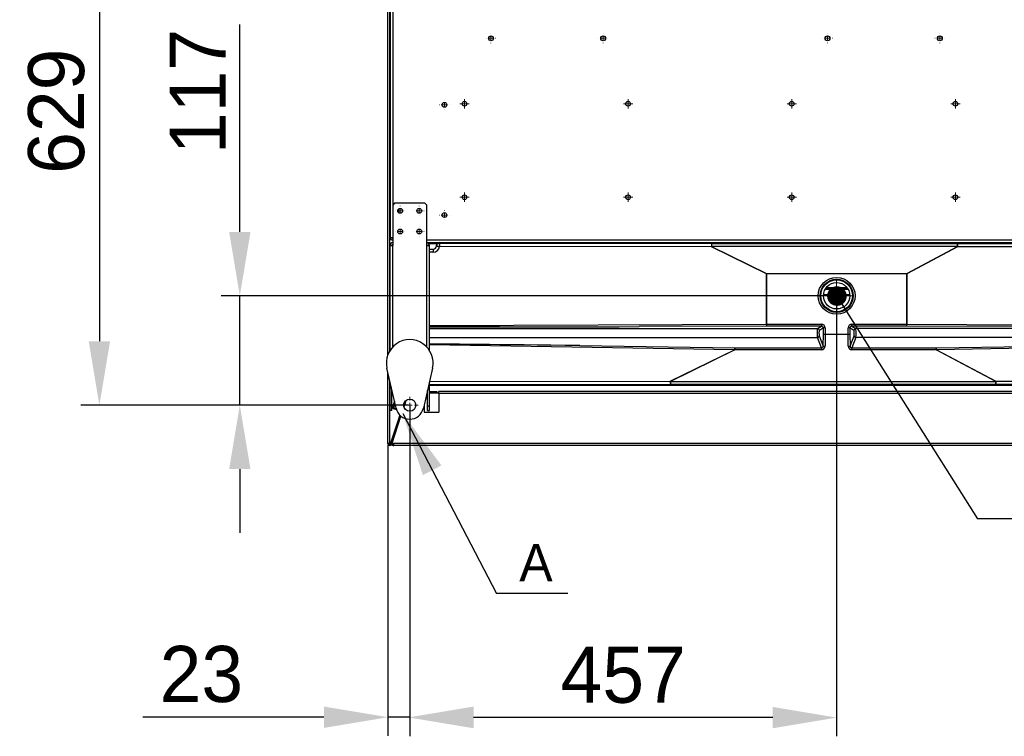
# Model space of a CAD drawing. Header units: millimetres. Extents: x 0 to 39025, y -31299 to 8400.
# Tile 59 of 206: x 13810 to 14863, y -27496 to -26730. Entities that reach past the tile are written whole.
import ezdxf

# ---------------------------------------------------------------- set-up
doc = ezdxf.new("R2010")
doc.units = ezdxf.units.MM
doc.header["$PDSIZE"] = -1
doc.layers.add('ANOTACIJE', color=7, linetype='Continuous')
doc.layers.add('DIMENZIJE', color=4, linetype='Continuous')
doc.styles.add('SLDTEXTSTYLE1', font='Montserrat-Regular.ttf')
doc.styles.add('SLDTEXTSTYLE6', font='txt')
doc.styles.get("Standard").update_dxf_attribs({"font": 'Montserrat-Regular.ttf'})
doc.dimstyles.new('SLDDIMSTYLE0', dxfattribs={"dimtxt": 3, "dimasz": 3.414889, "dimexe": 0, "dimexo": 0.0625, "dimgap": 0.75, "dimtad": 1, "dimdec": 0, "dimlfac": 20, "dimrnd": 1e-09, "dimzin": 12, "dimdsep": 46, "dimtxsty": 'SLDTEXTSTYLE6', "dimsah": 1, "dimcen": 0.09, "dimadec": 0, "dimazin": 3, "dimtfac": 1, "dimtdec": 0, "dimtofl": 0, "dimtmove": 0, "dimatfit": 3, "dimfxl": 1, "dimfrac": 2, "dimtolj": 1, "dimtzin": 12, "dimarcsym": 0})
doc.dimstyles.new('SLDDIMSTYLE2', dxfattribs={"dimtxt": 0.18, "dimasz": 1.050735, "dimexe": 0, "dimexo": 0.0625, "dimgap": 0, "dimtad": 0, "dimtih": 1, "dimtoh": 1, "dimdec": 0, "dimrnd": 1e-09, "dimzin": 0, "dimdsep": 46, "dimtxsty": 'Standard', "dimblk1": 'DOT', "dimblk2": 'DOT', "dimsah": 1, "dimcen": 0.09, "dimadec": 0, "dimazin": 0, "dimtfac": 1.050735, "dimtdec": 0, "dimtofl": 0, "dimtmove": 0, "dimatfit": 3, "dimldrblk": 'DOT', "dimfxl": 1, "dimfrac": 2, "dimtolj": 1, "dimtzin": 0, "dimarcsym": 0})
doc.dimstyles.new('SLDDIMSTYLE3', dxfattribs={"dimtxt": 0.18, "dimasz": 3.414889, "dimexe": 0, "dimexo": 0.0625, "dimgap": 0, "dimtad": 0, "dimtih": 1, "dimtoh": 1, "dimdec": 0, "dimrnd": 1e-09, "dimzin": 0, "dimdsep": 46, "dimtxsty": 'Standard', "dimsah": 1, "dimcen": 0.09, "dimadec": 0, "dimazin": 0, "dimtfac": 3.414889, "dimtdec": 0, "dimtofl": 0, "dimtmove": 0, "dimatfit": 3, "dimfxl": 1, "dimfrac": 2, "dimtolj": 1, "dimtzin": 0, "dimarcsym": 0})

# ---------------------------------------------------------------- blocks, each defined once
blk = doc.blocks.new('SW_CENTERMARKSYMBOL_39')
at = {"color": 0, "linetype": 'Continuous', "lineweight": 18}
for p, q in [((-2.5, 0), (-4.5, 0)), ((0, 0), (-1.25, 0)), ((0, 2.5), (0, 4.5)), ((0, 0), (0, 1.25)), ((0, 0), (0, -1.25)), ((0, 0), (1.25, 0)), ((2.5, 0), (4.5, 0)), ((0, -2.5), (0, -4.5))]:
    blk.add_line(p, q, dxfattribs=at)
blk = doc.blocks.new('SW_CENTERMARKSYMBOL_45')
at = {"color": 0, "linetype": 'Continuous', "lineweight": 18}
for p, q in [((-2.5, 0), (-2.55, 0)), ((0, 0), (-1.25, 0)), ((0, 2.5), (0, 2.55)), ((0, 0), (0, 1.25)), ((0, 0), (0, -1.25)), ((0, 0), (1.25, 0)), ((2.5, 0), (2.55, 0)), ((0, -2.5), (0, -2.55))]:
    blk.add_line(p, q, dxfattribs=at)
blk = doc.blocks.new('SW_CENTERMARKSYMBOL_46')
at = {"color": 0, "linetype": 'Continuous', "lineweight": 18}
for p, q in [((-2.5, 0), (-2.55, 0)), ((0, 0), (-1.25, 0)), ((0, 2.5), (0, 2.55)), ((0, 0), (0, 1.25)), ((0, 0), (0, -1.25)), ((0, 0), (1.25, 0)), ((2.5, 0), (2.55, 0)), ((0, -2.5), (0, -2.55))]:
    blk.add_line(p, q, dxfattribs=at)
blk = doc.blocks.new('SW_CENTERMARKSYMBOL_47')
at = {"color": 0, "linetype": 'Continuous', "lineweight": 18}
for p, q in [((-2.5, 0), (-2.55, 0)), ((0, 0), (-1.25, 0)), ((0, 2.5), (0, 2.55)), ((0, 0), (0, 1.25)), ((0, 0), (0, -1.25)), ((0, 0), (1.25, 0)), ((2.5, 0), (2.55, 0)), ((0, -2.5), (0, -2.55))]:
    blk.add_line(p, q, dxfattribs=at)
blk = doc.blocks.new('SW_CENTERMARKSYMBOL_52')
at = {"color": 0, "linetype": 'Continuous', "lineweight": 18}
for p, q in [((-2.5, 0), (-2.55, 0)), ((0, 0), (-1.25, 0)), ((0, 2.5), (0, 2.55)), ((0, 0), (0, 1.25)), ((0, 0), (0, -1.25)), ((0, 0), (1.25, 0)), ((2.5, 0), (2.55, 0)), ((0, -2.5), (0, -2.55))]:
    blk.add_line(p, q, dxfattribs=at)
blk = doc.blocks.new('SW_CENTERMARKSYMBOL_57')
at = {"color": 0, "linetype": 'Continuous', "lineweight": 18}
for p, q in [((-2.5, 0), (-2.55, 0)), ((0, 0), (-1.25, 0)), ((0, 2.5), (0, 2.55)), ((0, 0), (0, 1.25)), ((0, 0), (0, -1.25)), ((0, 0), (1.25, 0)), ((2.5, 0), (2.55, 0)), ((0, -2.5), (0, -2.55))]:
    blk.add_line(p, q, dxfattribs=at)
blk = doc.blocks.new('SW_CENTERMARKSYMBOL_58')
at = {"color": 0, "linetype": 'Continuous', "lineweight": 18}
for p, q in [((-2.5, 0), (-2.55, 0)), ((0, 0), (-1.25, 0)), ((0, 2.5), (0, 2.55)), ((0, 0), (0, 1.25)), ((0, 0), (0, -1.25)), ((0, 0), (1.25, 0)), ((2.5, 0), (2.55, 0)), ((0, -2.5), (0, -2.55))]:
    blk.add_line(p, q, dxfattribs=at)
blk = doc.blocks.new('SW_CENTERMARKSYMBOL_75')
at = {"color": 0, "linetype": 'Continuous', "lineweight": 18}
for p, q in [((-1.25, 0), (-2.5, 0)), ((0, 0), (-1.25, 0)), ((0, 1.25), (0, 2.5)), ((0, 0), (0, 1.25)), ((0, 0), (0, -1.25)), ((0, 0), (1.25, 0)), ((1.25, 0), (2.5, 0)), ((0, -1.25), (0, -2.5))]:
    blk.add_line(p, q, dxfattribs=at)
blk = doc.blocks.new('SW_CENTERMARKSYMBOL_76')
at = {"color": 0, "linetype": 'Continuous', "lineweight": 18}
for p, q in [((-1.25, 0), (-2.5, 0)), ((0, 0), (-1.25, 0)), ((0, 1.25), (0, 2.5)), ((0, 0), (0, 1.25)), ((0, 0), (0, -1.25)), ((0, 0), (1.25, 0)), ((1.25, 0), (2.5, 0)), ((0, -1.25), (0, -2.5))]:
    blk.add_line(p, q, dxfattribs=at)
blk = doc.blocks.new('SW_CENTERMARKSYMBOL_77')
at = {"color": 0, "linetype": 'Continuous', "lineweight": 18}
for p, q in [((-1.25, 0), (-2.5, 0)), ((0, 0), (-1.25, 0)), ((0, 1.25), (0, 2.5)), ((0, 0), (0, 1.25)), ((0, 0), (0, -1.25)), ((0, 0), (1.25, 0)), ((1.25, 0), (2.5, 0)), ((0, -1.25), (0, -2.5))]:
    blk.add_line(p, q, dxfattribs=at)
blk = doc.blocks.new('SW_CENTERMARKSYMBOL_78')
at = {"color": 0, "linetype": 'Continuous', "lineweight": 18}
for p, q in [((-1.25, 0), (-2.5, 0)), ((0, 0), (-1.25, 0)), ((0, 1.25), (0, 2.5)), ((0, 0), (0, 1.25)), ((0, 0), (0, -1.25)), ((0, 0), (1.25, 0)), ((1.25, 0), (2.5, 0)), ((0, -1.25), (0, -2.5))]:
    blk.add_line(p, q, dxfattribs=at)
blk = doc.blocks.new('SW_CENTERMARKSYMBOL_82')
at = {"color": 0, "linetype": 'Continuous', "lineweight": 18}
for p, q in [((-1.25, 0), (-2.5, 0)), ((0, 0), (-1.25, 0)), ((0, 1.25), (0, 2.5)), ((0, 0), (0, 1.25)), ((0, 0), (0, -1.25)), ((0, 0), (1.25, 0)), ((1.25, 0), (2.5, 0)), ((0, -1.25), (0, -2.5))]:
    blk.add_line(p, q, dxfattribs=at)
blk = doc.blocks.new('SW_CENTERMARKSYMBOL_83')
at = {"color": 0, "linetype": 'Continuous', "lineweight": 18}
for p, q in [((-1.25, 0), (-2.5, 0)), ((0, 0), (-1.25, 0)), ((0, 1.25), (0, 2.5)), ((0, 0), (0, 1.25)), ((0, 0), (0, -1.25)), ((0, 0), (1.25, 0)), ((1.25, 0), (2.5, 0)), ((0, -1.25), (0, -2.5))]:
    blk.add_line(p, q, dxfattribs=at)
blk = doc.blocks.new('SW_CENTERMARKSYMBOL_84')
at = {"color": 0, "linetype": 'Continuous', "lineweight": 18}
for p, q in [((-1.25, 0), (-2.5, 0)), ((0, 0), (-1.25, 0)), ((0, 1.25), (0, 2.5)), ((0, 0), (0, 1.25)), ((0, 0), (0, -1.25)), ((0, 0), (1.25, 0)), ((1.25, 0), (2.5, 0)), ((0, -1.25), (0, -2.5))]:
    blk.add_line(p, q, dxfattribs=at)
blk = doc.blocks.new('SW_CENTERMARKSYMBOL_85')
at = {"color": 0, "linetype": 'Continuous', "lineweight": 18}
for p, q in [((-1.25, 0), (-2.5, 0)), ((0, 0), (-1.25, 0)), ((0, 1.25), (0, 2.5)), ((0, 0), (0, 1.25)), ((0, 0), (0, -1.25)), ((0, 0), (1.25, 0)), ((1.25, 0), (2.5, 0)), ((0, -1.25), (0, -2.5))]:
    blk.add_line(p, q, dxfattribs=at)
blk = doc.blocks.new('SW_CENTERMARKSYMBOL_96')
at = {"color": 0, "linetype": 'Continuous', "lineweight": 18}
for p, q in [((-2.5, 0), (-2.55, 0)), ((0, 0), (-1.25, 0)), ((0, 2.5), (0, 2.55)), ((0, 0), (0, 1.25)), ((0, 0), (0, -1.25)), ((0, 0), (1.25, 0)), ((2.5, 0), (2.55, 0)), ((0, -2.5), (0, -2.55))]:
    blk.add_line(p, q, dxfattribs=at)
blk = doc.blocks.new('SW_CENTERMARKSYMBOL_97')
at = {"color": 0, "linetype": 'Continuous', "lineweight": 18}
for p, q in [((-2.5, 0), (-2.55, 0)), ((0, 0), (-1.25, 0)), ((0, 2.5), (0, 2.55)), ((0, 0), (0, 1.25)), ((0, 0), (0, -1.25)), ((0, 0), (1.25, 0)), ((2.5, 0), (2.55, 0)), ((0, -2.5), (0, -2.55))]:
    blk.add_line(p, q, dxfattribs=at)
blk = doc.blocks.new('SW_CENTERMARKSYMBOL_98')
at = {"color": 0, "linetype": 'Continuous', "lineweight": 18}
for p, q in [((-2.5, 0), (-2.55, 0)), ((0, 0), (-1.25, 0)), ((0, 2.5), (0, 2.55)), ((0, 0), (0, 1.25)), ((0, 0), (0, -1.25)), ((0, 0), (1.25, 0)), ((2.5, 0), (2.55, 0)), ((0, -2.5), (0, -2.55))]:
    blk.add_line(p, q, dxfattribs=at)
blk = doc.blocks.new('SW_CENTERMARKSYMBOL_99')
at = {"color": 0, "linetype": 'Continuous', "lineweight": 18}
for p, q in [((-2.5, 0), (-2.55, 0)), ((0, 0), (-1.25, 0)), ((0, 2.5), (0, 2.55)), ((0, 0), (0, 1.25)), ((0, 0), (0, -1.25)), ((0, 0), (1.25, 0)), ((2.5, 0), (2.55, 0)), ((0, -2.5), (0, -2.55))]:
    blk.add_line(p, q, dxfattribs=at)
blk = doc.blocks.new('SW_CENTERMARKSYMBOL_100')
at = {"color": 0, "linetype": 'Continuous', "lineweight": 18}
for p, q in [((0, 2.5), (0, 8.31)), ((-2.5, 0), (-8.31, 0)), ((0, 0), (-1.25, 0)), ((0, 0), (0, 1.25)), ((0, 0), (0, -1.25)), ((0, 0), (1.25, 0)), ((2.5, 0), (8.31, 0)), ((0, -2.5), (0, -8.31))]:
    blk.add_line(p, q, dxfattribs=at)
blk = doc.blocks.new('Adapt 2 S (spodaj)')
at = {"linetype": 'Continuous', "lineweight": 25}
for p, q in [((0, 97), (0, 713)), ((2.1, 101.2), (2.1, 713)), ((2.4, 650.8), (2.4, 222.4)), ((5.2, 650.8), (5.2, 257)), ((2.1, 397.5), (2.4, 397.5)), ((2.4, 317.5), (2.1, 317.5)), ((7.2, 259), (5.2, 257)), ((5.2, 257), (5.2, 214)), ((39.6, 259), (7.2, 259)), ((11.4, 252.9), (11.4, 249.1)), ((41.6, 257), (39.6, 259)), ((41.6, 214), (41.6, 257)), ((2.4, 222.4), (5.2, 222.4)), ((2.4, 101.7), (2.4, 214)), ((2.4, 214), (5.2, 214)), ((5.2, 105.3), (5.2, 214)), ((41.6, 219.9), (898.6, 219.9)), ((41.6, 217.1), (898.6, 217.1)), ((41.6, 214), (44.4, 214)), ((41.6, 105.3), (41.6, 214)), ((43.4, 216.1), (52.8, 216.1)), ((44.4, 101.7), (44.4, 214)), ((52, 213.6), (52, 214.1)), ((55, 217.1), (55, 216.6)), ((55, 216.3), (346.3, 215.9)), ((346.2, 212.4), (55.3, 212.8)), ((85.5, 217.1), (85.5, 216.6)), ((90.5, 216.6), (90.5, 217.1)), ((404.9, 183.5), (346.2, 212.4)), ((346.3, 215.9), (346.3, 212.7)), ((346.3, 215.9), (609.3, 215.9)), ((346.3, 212.7), (405.1, 183.8)), ((609.3, 212.7), (346.3, 212.7)), ((554.9, 183.8), (609.3, 212.7)), ((609.4, 212.4), (555.1, 183.5)), ((609.3, 215.9), (872.9, 216.3)), ((609.3, 212.7), (609.3, 215.9)), ((873, 212.8), (609.4, 212.4)), ((2.4, 207.1), (2.1, 207.1)), ((44.4, 210.1), (48.5, 210.1)), ((48.3, 206.6), (44.4, 206.6)), ((2.1, 194.6), (2.4, 194.6)), ((404.9, 183.5), (405.1, 183.5)), ((404.9, 129.7), (404.9, 183.5)), ((405.1, 183.8), (405.1, 183.5)), ((405.1, 183.8), (554.9, 183.8)), ((405.1, 183.5), (405.1, 129.7)), ((554.9, 183.5), (405.1, 183.5)), ((554.9, 183.8), (554.9, 183.5)), ((554.9, 183.5), (555.1, 183.5)), ((554.9, 129.7), (554.9, 183.5)), ((555.1, 183.5), (555.1, 129.7)), ((468.9, 168.8), (491.1, 168.8)), ((465.9, 161.4), (494.1, 161.4)), ((494.1, 161.1), (465.9, 161.1)), ((467.8, 167.1), (492.2, 167.1)), ((468.4, 168.1), (491.6, 168.1)), ((44.4, 128.3), (404.9, 129.7)), ((44.4, 126.5), (268.7, 127.2)), ((405, 127.7), (268.7, 127.2)), ((405.1, 129.7), (405.1, 127.7)), ((405.1, 129.7), (463.7, 129.7)), ((463.7, 127.7), (405.1, 127.7)), ((459.5, 125), (463.7, 127.7)), ((463.7, 129.7), (463.7, 127.7)), ((496.3, 127.7), (496.3, 129.7)), ((496.3, 129.7), (554.9, 129.7)), ((554.9, 127.7), (496.3, 127.7)), ((496.3, 127.7), (500.5, 125)), ((554.9, 127.7), (554.9, 129.7)), ((872.9, 126.4), (555, 127.7)), ((555.1, 129.7), (873, 128.4)), ((44.4, 125), (459.5, 125)), ((461.4, 117.2), (465.6, 106.3)), ((465.8, 125.7), (461.5, 123.1)), ((465.6, 106.3), (465.8, 119.2)), ((465.8, 119.2), (465.8, 125.7)), ((467.7, 125.7), (465.8, 125.7)), ((467.7, 119.1), (467.6, 106.2)), ((467.7, 125.7), (467.7, 119.1)), ((467.7, 119.1), (467.7, 119.1)), ((467.7, 119.1), (492.3, 119.1)), ((494.2, 125.7), (492.3, 125.7)), ((492.3, 119.1), (492.3, 125.7)), ((492.4, 106.2), (492.3, 119.1)), ((492.3, 119.1), (492.3, 119.1)), ((494.2, 125.7), (494.2, 119.2)), ((498.5, 123.1), (494.2, 125.7)), ((494.2, 119.2), (494.4, 106.3)), ((494.4, 106.3), (498.6, 117.2)), ((881.2, 125), (500.5, 125)), ((2.4, 114.6), (2.1, 114.6)), ((44.4, 115.4), (459.4, 115.4)), ((205.4, 106.9), (44.4, 108.9)), ((370.7, 102.4), (44.4, 107.5)), ((205.4, 106.9), (370.8, 104.3)), ((463.7, 104.3), (459.4, 115.4)), ((500.6, 115.4), (496.3, 104.3)), ((881.1, 115.4), (500.6, 115.4)), ((586.7, 104.3), (872.9, 109.1)), ((873, 107.2), (586.8, 102.4)), ((302.1, 68.7), (370.7, 102.4)), ((371.1, 102.2), (302.2, 68.4)), ((371.1, 104.3), (463.7, 104.3)), ((371.1, 104.3), (371.1, 102.2)), ((463.7, 102.2), (371.1, 102.2)), ((463.7, 104.3), (463.7, 102.2)), ((496.3, 102.2), (496.3, 104.3)), ((496.3, 104.3), (586.4, 104.3)), ((586.4, 102.2), (496.3, 102.2)), ((586.4, 102.2), (586.4, 104.3)), ((650.1, 68.4), (586.4, 102.2)), ((586.8, 102.4), (650.2, 68.7)), ((8.8, 39.8), (-1, 82.6)), ((0, 2), (0, 78.3)), ((47.8, 82.6), (38, 39.8)), ((2.1, 2), (2.1, 69.1)), ((2.1, 67.2), (2.4, 67.5)), ((2.4, 62.3), (2.4, 67.8)), ((44.4, 62.3), (44.4, 67.8)), ((302.2, 65.2), (44.4, 64.8)), ((870.5, 64.1), (44.4, 64.1)), ((44.5, 68.3), (302.1, 68.7)), ((302.2, 68.4), (650.1, 68.4)), ((302.2, 68.4), (302.2, 65.2)), ((650.1, 65.2), (302.2, 65.2)), ((650.1, 68.4), (650.1, 65.2)), ((869.7, 64.8), (650.1, 65.2)), ((650.2, 68.7), (869.9, 68.3)), ((2.4, 62.3), (3.6, 62.3)), ((2.4, 42.3), (2.4, 62.3)), ((4.4, 42.3), (4.4, 59)), ((41.8, 56.3), (42.4, 56.3)), ((41.9, 56.7), (42.4, 56.7)), ((41.9, 56.7), (42.4, 56.7)), ((42.1, 57.7), (42.4, 57.7)), ((42.4, 58.7), (42.3, 58.7)), ((42.4, 42.3), (42.4, 59)), ((43.2, 62.3), (44.4, 62.3)), ((44.4, 42.3), (44.4, 62.3)), ((44.4, 57.7), (52.5, 57.7)), ((44.4, 56.7), (52.5, 56.7)), ((44.4, 56.3), (54.5, 56.3)), ((52.5, 57.7), (52.5, 56.7)), ((54.5, 55.7), (54.5, 57.7)), ((957.5, 57.7), (54.5, 57.7)), ((54.5, 55.7), (54.5, 35.7)), ((957.5, 55.7), (54.5, 55.7)), ((4.4, 42.3), (2.4, 42.3)), ((2.4, 37.3), (2.4, 42.3)), ((4.4, 37.3), (4.4, 42.3)), ((7, 47.6), (4.9, 41.2)), ((7.6, 45.1), (6, 40.1)), ((17, 41.8), (19.1, 48)), ((17, 41.8), (19.1, 48)), ((17.2, 41.3), (19.5, 48.3)), ((18.5, 45.4), (17.2, 41.3)), ((18.5, 45.4), (19.5, 48.3)), ((18.5, 45.4), (18.5, 45.4)), ((38.9, 43.7), (38.9, 35.7)), ((42.4, 42.3), (44.4, 42.3)), ((42.4, 37.3), (42.4, 42.3)), ((44.4, 37.3), (44.4, 42.3)), ((4.4, 37.3), (2.4, 37.3)), ((3.9, 1.3), (13.8, 31.7)), ((4.9, 41.2), (4.7, 40.7)), ((4.7, 40.7), (5.8, 39.5)), ((6, 40.1), (4.9, 41.2)), ((6, 40.1), (5.8, 39.5)), ((5.8, 39.5), (9.1, 38.5)), ((8.9, 39.1), (6, 40.1)), ((9.1, 38.5), (9.1, 38.5)), ((12.3, 30.6), (12.9, 32.4)), ((13.3, 30.2), (13.8, 31.7)), ((38.9, 35.7), (54.5, 35.7)), ((42.4, 37.3), (44.4, 37.3)), ((3, 1.7), (11.7, 28.7)), ((3.9, 1.4), (12.7, 28.3)), ((4.6, 2.6), (14, 31.5)), ((11.7, 28.7), (12.3, 30.6)), ((12.7, 28.3), (11.7, 28.7)), ((12.3, 30.6), (13.3, 30.2)), ((13.3, 30.2), (12.7, 28.3)), ((2.1, 2), (0, 2)), ((2, 1.7), (2, 2)), ((2, 1.7), (2, 1.7)), ((2, 1.7), (2.9, 1.5)), ((2, 1.7), (2.9, 1.5)), ((3, 1.7), (3.9, 1.4)), ((3.9, 1.4), (3.9, 1.3)), ((3.9, 1.3), (3.9, 1.3)), ((4.4, 2.9), (4.5, 2.9)), ((4.5, 2.9), (4.4, 2.9)), ((4.4, 2.8), (4.5, 2.8)), ((4.5, 3.3), (5, 3.7)), ((4.5, 3.2), (5, 3.7)), ((4.5, 2.9), (4.8, 3.2)), ((4.5, 2.9), (4.5, 2.1)), ((4.7, 2.9), (4.5, 2.9)), ((4.5, 0), (4.5, 2.1)), ((6.5, 0), (4.5, 0)), ((6.5, 2), (4.6, 2.6)), ((5.7, 2.3), (5.5, 1.8)), ((5.6, 2.1), (5.5, 2.1)), ((5.7, 1.4), (6.5, 1.4)), ((957.5, 2), (6.5, 2)), ((6.5, 0), (6.5, 2)), ((957.5, 0), (6.5, 0))]:
    blk.add_line(p, q, dxfattribs=at)
at = {"linetype": 'Continuous', "lineweight": 25, "flags": 128}
for points in [[(85.5, 216.7), (85.4, 216.7), (85.3, 216.7), (85.5, 216.6), (86.1, 216.6), (87, 216.6), (88, 216.6)], [(88, 216.6), (89, 216.6), (89.9, 216.6), (90.5, 216.6), (90.7, 216.7), (90.6, 216.7), (90.5, 216.7)]]:
    blk.add_lwpolyline(points, dxfattribs=at)
at = {"linetype": 'Continuous', "lineweight": 25}
for centre, radius in [((110.3, 435.4), 2.6), ((230.3, 435.4), 2.6), ((470.3, 435.4), 2.6), ((590.3, 435.4), 2.6), ((60.5, 364.2), 2.6), ((82, 365.4), 2.5), ((257, 365.4), 2.5), ((432, 365.4), 2.5), ((607, 365.4), 2.5), ((82, 265.4), 2.5), ((257, 265.4), 2.5), ((432, 265.4), 2.5), ((607, 265.4), 2.5), ((13.2, 251), 2.6), ((33.6, 251), 2.6), ((60.5, 246.4), 2.6), ((13.2, 228.8), 2.6), ((33.6, 228.8), 2.6), ((480, 160.1), 19.7), ((480, 160.1), 17.7), ((480, 160.1), 17), ((480, 160.1), 14.1), ((23.4, 43.2), 6.5)]:
    blk.add_circle(centre, radius, dxfattribs=at)
for centre, radius, start, end in [((5.2, 222.4), 2.8, 180, 270), ((5.2, 222.4), 0.8, 180, 270), ((5.2, 214), 2.8, 90, 180), ((5.2, 214), 0.8, 90, 180), ((41.6, 214), 2.8, 0, 90), ((41.6, 214), 0.8, 0, 90), ((48.3, 213.6), 7, 270, 353.8332), ((48.5, 213.6), 3.5, 270, 357.7806), ((55, 213.6), 3, 89.9825, 179.9825), ((55, 213.3), 3, 89.99, 177.7555), ((55, 213.3), 3, 89.9803, 177.7654), ((48.5, 213.6), 3.5, 357.782, 0), ((48.5, 216.6), 6.5, 357.782, 0), ((368.4, 213.2), 22.2, 173.0144, 182.0645), ((427.5, 172.5), 90.6, 153.6616, 153.8767), ((588.9, 213.2), 20.6, 357.7717, 7.5458), ((534.1, 172.5), 85.2, 27.9187, 28.1511), ((68.8, 207.5), 20.5, 172.641, 182.441), ((486.3, 143.6), 90.6, 153.6616, 153.8767), ((479.8, 143.6), 85.2, 27.9187, 28.1511), ((419.1, 129.3), 14.2, 178.4299, 186.5069), ((542, 129.3), 13.1, 352.9707, 1.6947), ((459.3, 117.4), 2.05, 271.6691, 355.3286), ((459.5, 123), 2.02, 0.6394, 89.0187), ((500.5, 123), 2.02, 90.9813, 179.3606), ((500.7, 117.4), 2.05, 184.6714, 268.3309), ((23.4, 88.2), 25, 347.1604, 192.8396), ((467.3, 114), 7.83, 257.6795, 272.261), ((492.7, 114), 7.83, 267.739, 282.3205), ((392.7, 102.3), 22, 174.9351, 179.8316), ((566.4, 102.3), 20.4, 0.1825, 5.4724), ((383.4, 108.6), 90.6, 206.1233, 206.3384), ((324.3, 67.9), 22.2, 177.9355, 186.9856), ((574.9, 108.6), 85.2, 331.8489, 332.0813), ((629.7, 67.9), 20.6, 352.4542, 2.2283), ((23.4, 43.2), 15, 192.8396, 347.1604), ((2, 2), 2, 180, 342), ((2, 2), 1, 180, 342)]:
    blk.add_arc(centre, radius, start, end, dxfattribs=at)
for centre, major_axis, ratio, start_param, end_param in [((55, 214.1), (0, -3), 0.999391, 3.141593, 4.712389), ((5, 207.1), (3, 0), 0.999391, 2.619441, 2.88275), ((290.3, 129.2), (248.3, 0.9), 0.008056, 3.28072, 4.625173), ((405.1, 129.5), (3.5, 0), 0.037495, 1.570796, 1.613754), ((405.1, 127.5), (1.5, 0), 0.087489, 1.570796, 1.613754), ((463.7, 125.7), (3.44, 2.14), 0.986572, 5.732422, 7.291089), ((463.7, 125.7), (1.77, 1.1), 0.960939, 5.732422, 7.291089), ((496.3, 125.7), (3.44, -2.14), 0.986572, 2.133689, 3.692355), ((496.3, 125.7), (1.77, -1.1), 0.960939, 2.133689, 3.692355), ((554.9, 129.5), (3.5, 0), 0.037495, 1.52437, 1.570796), ((554.9, 127.5), (1.5, 0), 0.087489, 1.52437, 1.570796), ((459.6, 120.1), (0, 5), 0.084325, 0.087266, 2.792527), ((461.5, 120.1), (0, 3), 0.140541, 0.087266, 2.792527), ((467.7, 119.2), (2, -0.01), 0.043658, 3.281487, 4.712657), ((492.3, 119.2), (2, 0.01), 0.043658, 4.712121, 6.143291), ((498.5, 120.1), (0, 3), 0.140541, 3.490659, 6.195919), ((500.4, 120.1), (0, 5), 0.084325, 3.490659, 6.195919), ((290.3, 103.7), (248.3, -3.9), 0.008055, 1.919652, 3.002561), ((463.5, 106.5), (-0.98, 2.08), 0.868804, 2.711424, 4.234602), ((463.5, 106.4), (-2.03, 3.64), 0.959645, 2.649586, 4.172764), ((496.5, 106.4), (2.03, 3.64), 0.959645, 2.110421, 3.6336), ((496.5, 106.5), (0.98, 2.08), 0.868804, 2.048583, 3.571761), ((371.9, 102.9), (4.34, -1.7), 0.205953, 4.507363, 4.604606), ((371.9, 104.8), (3.49, 0.13), 0.147876, 4.373927, 4.471169), ((585.6, 104.8), (3.28, -0.13), 0.157519, 4.950601, 5.049421), ((585.6, 102.9), (4.18, 1.68), 0.208534, 4.809347, 4.908167), ((5, 67.1), (2.12, 2.12), 0.998783, 2.615646, 2.878955)]:
    blk.add_ellipse(centre, major_axis=major_axis, ratio=ratio, start_param=start_param, end_param=end_param, dxfattribs=at)
for points, knots in [([(52, 213.4), (52, 213.4), (52, 213.4), (52.1, 213.4), (52.2, 213.4), (52.3, 213.4), (52.4, 213.4), (52.7, 213.3), (52.8, 213.3), (53.1, 213.3), (53.3, 213.2), (53.6, 213.2), (53.8, 213.1), (54.4, 213), (54.9, 212.9), (55.3, 212.8)], [0, 0, 0, 0, 0.125, 0.125, 0.25, 0.25, 0.375, 0.375, 0.5, 0.5, 0.625, 0.625, 0.75, 0.75, 1, 1, 1, 1]), ([(55, 216.3), (55, 216.3), (55, 216.3), (55, 216.2), (55, 216.1), (55, 215.9), (55, 215.8), (55, 215.6), (55, 215.4), (55.1, 215.1), (55.1, 214.9), (55.1, 214.5), (55.1, 214.3), (55.2, 213.9), (55.2, 213.7), (55.3, 213.3), (55.3, 213), (55.3, 212.8)], [0, 0, 0, 0, 0.125, 0.125, 0.25, 0.25, 0.375, 0.375, 0.5, 0.5, 0.625, 0.625, 0.75, 0.75, 0.875, 0.875, 1, 1, 1, 1]), ([(1, 2), (1, 1.9), (1.1, 1.9), (1.5, 1.8), (1.7, 1.7), (2, 1.7)], [0, 0, 0, 0, 0.5, 0.5, 1, 1, 1, 1]), ([(1, 1.8), (1.1, 1.7), (1.4, 1.7), (1.7, 1.7), (2, 1.7)], [0, 0, 0, 0, 0.225923, 1, 1, 1, 1]), ([(4.6, 2.6), (4.5, 2.3), (4.5, 2), (4.6, 1.4), (4.7, 1.1), (5.1, 0.6), (5.3, 0.3), (5.9, 0.1), (6.2, 0), (6.5, 0)], [0, 0, 0, 0, 0.25, 0.25, 0.5, 0.5, 0.75, 0.75, 1, 1, 1, 1]), ([(5.6, 2.3), (5.5, 2.1), (5.5, 2), (5.6, 1.7), (5.6, 1.5), (5.8, 1.3), (5.9, 1.2), (6.2, 1), (6.4, 1), (6.5, 1)], [0, 0, 0, 0, 0.25, 0.25, 0.5, 0.5, 0.75, 0.75, 1, 1, 1, 1])]:
    blk.add_open_spline(points, degree=3, knots=knots, dxfattribs=at)
for points in [[(52, 213.4), (52, 213.4), (52, 213.4), (52, 213.4)], [(55, 216.3), (55, 216.3), (55, 216.3), (55, 216.3)]]:
    blk.add_open_spline(points, degree=3, dxfattribs=at)
at = {"linetype": 'Continuous', "lineweight": 0, "xscale": 2, "yscale": 2, "zscale": 2}
for name, p in [('SW_CENTERMARKSYMBOL_52', (110.3, 435.4)), ('SW_CENTERMARKSYMBOL_46', (230.3, 435.4)), ('SW_CENTERMARKSYMBOL_47', (470.3, 435.4)), ('SW_CENTERMARKSYMBOL_45', (590.3, 435.4)), ('SW_CENTERMARKSYMBOL_57', (60.5, 364.2)), ('SW_CENTERMARKSYMBOL_78', (82, 365.4)), ('SW_CENTERMARKSYMBOL_85', (257, 365.4)), ('SW_CENTERMARKSYMBOL_84', (432, 365.4)), ('SW_CENTERMARKSYMBOL_83', (607, 365.4)), ('SW_CENTERMARKSYMBOL_82', (82, 265.4)), ('SW_CENTERMARKSYMBOL_77', (257, 265.4)), ('SW_CENTERMARKSYMBOL_76', (432, 265.4)), ('SW_CENTERMARKSYMBOL_75', (607, 265.4)), ('SW_CENTERMARKSYMBOL_97', (13.2, 251)), ('SW_CENTERMARKSYMBOL_98', (33.6, 251)), ('SW_CENTERMARKSYMBOL_58', (60.5, 246.4)), ('SW_CENTERMARKSYMBOL_99', (13.2, 228.8)), ('SW_CENTERMARKSYMBOL_96', (33.6, 228.8)), ('SW_CENTERMARKSYMBOL_100', (480, 160.1)), ('SW_CENTERMARKSYMBOL_39', (23.4, 43.2))]:
    blk.add_blockref(name, p, dxfattribs=at)
blk = doc.blocks.new('_Dot')
at = {"color": 0, "linetype": 'ByBlock', "lineweight": -2}
blk.add_line((-0.5, 0), (-1, 0), dxfattribs=at)
at = {"color": 0, "linetype": 'ByBlock', "const_width": 0.5}
blk.add_lwpolyline([(-0.25, 0, 1), (0.25, 0, 1)], format="xyb", close=True, dxfattribs=at)
blk = doc.blocks.new('*D180')
at = {"layer": 'Defpoints', "color": 0, "transparency": 16777216}
for p in [(14683.3, -27025.1), (14226.7, -27142), (14226.7, -27476)]:
    blk.add_point(p, dxfattribs=at)
at = {"layer": 'DIMENZIJE', "color": 0, "lineweight": -2, "transparency": 16777216}
for p, q in [((14683.3, -27026.4), (14683.3, -27496)), ((14226.7, -27143.2), (14226.7, -27496)), ((14615, -27476), (14295, -27476))]:
    blk.add_line(p, q, dxfattribs=at)
at = {"layer": 'DIMENZIJE', "color": 0, "transparency": 16777216}
for points in [[(14295, -27464.6), (14295, -27487.4), (14226.7, -27476)], [(14615, -27464.6), (14615, -27487.4), (14683.3, -27476)]]:
    blk.add_solid(points, dxfattribs=at)
at = {"layer": 'DIMENZIJE', "color": 0, "transparency": 16777216, "insert": (14455, -27430.6), "char_height": 60, "attachment_point": 5, "style": 'SLDTEXTSTYLE6'}
blk.add_mtext('\\A1;457', dxfattribs=at)
blk = doc.blocks.new('*D181')
at = {"layer": 'Defpoints', "color": 0, "transparency": 16777216}
for p in [(14226.7, -27142), (14203.3, -27183.2), (14226.7, -27475.6)]:
    blk.add_point(p, dxfattribs=at)
at = {"layer": 'DIMENZIJE', "color": 0, "lineweight": -2, "transparency": 16777216}
for p, q in [((14226.7, -27143.2), (14226.7, -27495.6)), ((14203.3, -27184.4), (14203.3, -27495.6)), ((14135, -27475.6), (13941.1, -27475.6)), ((14226.7, -27475.6), (14203.3, -27475.6)), ((14295, -27475.6), (14363.3, -27475.6))]:
    blk.add_line(p, q, dxfattribs=at)
at = {"layer": 'DIMENZIJE', "color": 0, "transparency": 16777216}
for points in [[(14135, -27464.2), (14135, -27487), (14203.3, -27475.6)], [(14295, -27464.2), (14295, -27487), (14226.7, -27475.6)]]:
    blk.add_solid(points, dxfattribs=at)
at = {"layer": 'DIMENZIJE', "color": 0, "transparency": 16777216, "insert": (14003.9, -27429.8), "char_height": 60, "attachment_point": 5, "style": 'SLDTEXTSTYLE6'}
blk.add_mtext('\\A1;23', dxfattribs=at)
blk = doc.blocks.new('*D182')
at = {"layer": 'Defpoints', "color": 0, "transparency": 16777216}
for p in [(14683.3, -27025.1), (14045, -27142), (14226.7, -27142)]:
    blk.add_point(p, dxfattribs=at)
at = {"layer": 'DIMENZIJE', "color": 0, "lineweight": -2, "transparency": 16777216}
for p, q in [((14045, -26956.8), (14045, -26734.9)), ((14682, -27025.1), (14025, -27025.1)), ((14045, -27142), (14045, -27025.1)), ((14225.4, -27142), (14025, -27142)), ((14045, -27210.3), (14045, -27278.6))]:
    blk.add_line(p, q, dxfattribs=at)
at = {"layer": 'DIMENZIJE', "color": 0, "transparency": 16777216}
for points in [[(14033.6, -26956.8), (14056.4, -26956.8), (14045, -27025.1)], [(14033.6, -27210.3), (14056.4, -27210.3), (14045, -27142)]]:
    blk.add_solid(points, dxfattribs=at)
at = {"layer": 'DIMENZIJE', "color": 0, "transparency": 16777216, "insert": (14000, -26806.7), "char_height": 60, "attachment_point": 5, "rotation": 90, "style": 'SLDTEXTSTYLE6'}
blk.add_mtext('\\A1;117', dxfattribs=at)
blk = doc.blocks.new('*D186')
at = {"layer": 'Defpoints', "color": 0, "transparency": 16777216}
for p in [(14226.7, -26513.3), (13894.8, -27142), (14226.7, -27142)]:
    blk.add_point(p, dxfattribs=at)
at = {"layer": 'DIMENZIJE', "color": 0, "lineweight": -2, "transparency": 16777216}
for p, q in [((14225.4, -26513.3), (13874.8, -26513.3)), ((13894.8, -26581.6), (13894.8, -27073.7)), ((14225.4, -27142), (13874.8, -27142))]:
    blk.add_line(p, q, dxfattribs=at)
at = {"layer": 'DIMENZIJE', "color": 0, "transparency": 16777216}
for points in [[(13883.4, -26581.6), (13906.2, -26581.6), (13894.8, -26513.3)], [(13883.4, -27073.7), (13906.2, -27073.7), (13894.8, -27142)]]:
    blk.add_solid(points, dxfattribs=at)
at = {"layer": 'DIMENZIJE', "color": 0, "transparency": 16777216, "insert": (13848.9, -26827.7), "char_height": 60, "attachment_point": 5, "rotation": 90, "style": 'SLDTEXTSTYLE6'}
blk.add_mtext('\\A1;629', dxfattribs=at)

msp = doc.modelspace()

# ---------------------------------------------------------------- linework, layer by layer
at = {"layer": 'ANOTACIJE', "color": 0}
for p, q in [((14905.3, -27263.6), (14834.1, -27263.6)), ((14395.9, -27343.3), (14319.4, -27343.3))]:
    msp.add_line(p, q, dxfattribs=at)

# ---------------------------------------------------------------- block references
at = {"color": 1}
msp.add_blockref('Adapt 2 S (spodaj)', (14203.3, -27185.1), dxfattribs=at)

# ---------------------------------------------------------------- texts
at = {"layer": 'ANOTACIJE', "color": 0, "insert": (14343.9, -27330.3), "char_height": 40, "attachment_point": 7, "style": 'SLDTEXTSTYLE1'}
msp.add_mtext('A', dxfattribs=at)

# ---------------------------------------------------------------- dimensions: what is measured, and where the dimension line sits
at = {"layer": 'DIMENZIJE'}
dim = msp.add_linear_dim(base=(13894.8, -27142), p1=(14226.7, -26513.3), p2=(14226.7, -27142), angle=90, dimstyle='SLDDIMSTYLE0', override={"dimscale": 20, "dimexe": 1, "dimlfac": 1, "dimdle": 1, "dimtofl": 1}, dxfattribs=at)
dim.commit()
dim.dimension.update_dxf_attribs({"geometry": '*D186', "text_midpoint": (13848.9, -26827.7)})
dim = msp.add_linear_dim(base=(14045, -27142), p1=(14683.3, -27025.1), p2=(14226.7, -27142), angle=90, dimstyle='SLDDIMSTYLE0', override={"dimscale": 20, "dimexe": 1, "dimlfac": 1, "dimdle": 1, "dimtofl": 1}, dxfattribs=at)
dim.commit()
dim.dimension.update_dxf_attribs({"geometry": '*D182', "text_midpoint": (14045, -26806.7), "dimtype": 160})
dim = msp.add_linear_dim(base=(14226.7, -27476), p1=(14683.3, -27025.1), p2=(14226.7, -27142), dimstyle='SLDDIMSTYLE0', override={"dimscale": 20, "dimexe": 1, "dimlfac": 1, "dimdle": 1, "dimtofl": 1}, dxfattribs=at)
dim.commit()
dim.dimension.update_dxf_attribs({"geometry": '*D180', "text_midpoint": (14455, -27430.6)})
dim = msp.add_linear_dim(base=(14226.7, -27475.6), p1=(14203.3, -27183.2), p2=(14226.7, -27142), dimstyle='SLDDIMSTYLE0', override={"dimscale": 20, "dimexe": 1, "dimlfac": 1, "dimdle": 1, "dimtofl": 1}, dxfattribs=at)
dim.commit()
dim.dimension.update_dxf_attribs({"geometry": '*D181', "text_midpoint": (14003.9, -27475.6), "dimtype": 160})

# ---------------------------------------------------------------- leaders
at = {"layer": 'ANOTACIJE', "color": 7}
for points, dimstyle in [([(14683.6, -27025.3), (14834.1, -27263.6)], 'SLDDIMSTYLE2'), ([(14219.2, -27151), (14319.4, -27343.3)], 'SLDDIMSTYLE3')]:
    msp.add_leader(points, dimstyle=dimstyle, override={"dimscale": 20}, dxfattribs=at)

doc.saveas('drawing.dxf')
